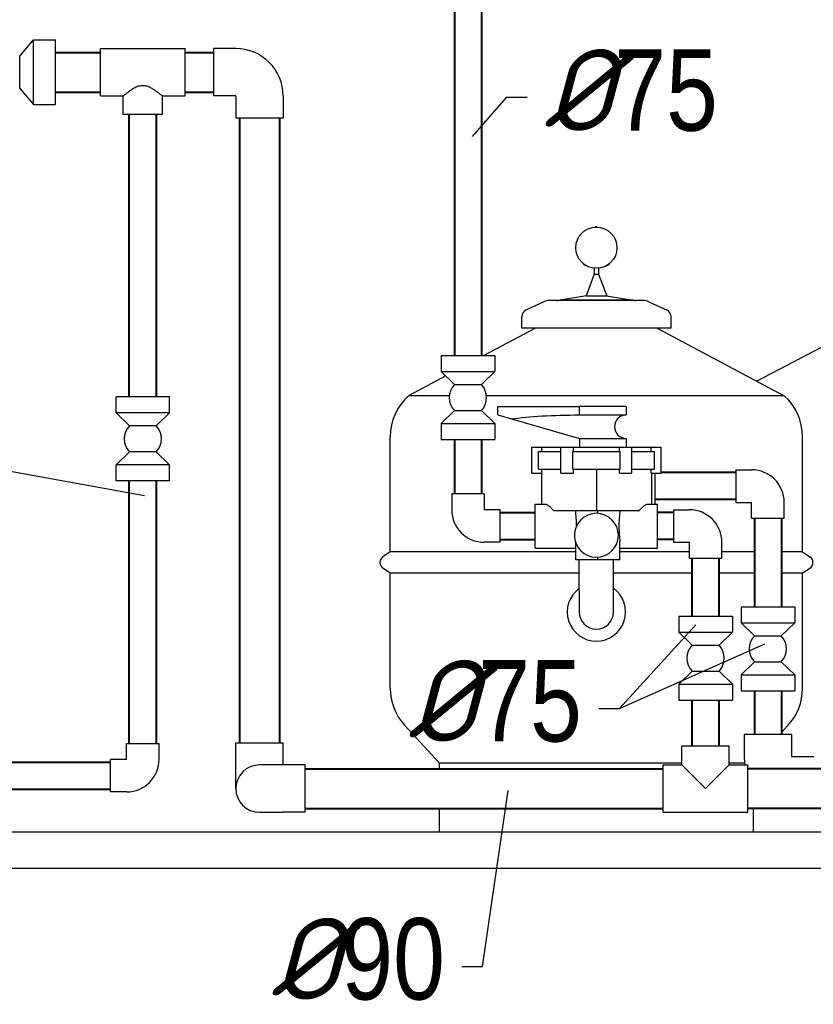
# Model space of a CAD drawing. Extents: x 4114239 to 5838486, y 780458 to 1383318.
# Tile 107 of 231: x 4357540 to 4359734, y 1090968 to 1093690. Entities that reach past the tile are written whole.
import ezdxf

# ---------------------------------------------------------------- set-up
doc = ezdxf.new("R2010")
doc.units = 0
doc.header["$MEASUREMENT"] = 0
doc.layers.add('Основные', color=160, linetype='Continuous', lineweight=40)
doc.styles.add('ГОСТ 250', font='isocpeui.ttf', dxfattribs={"height": 300})

msp = doc.modelspace()

# ---------------------------------------------------------------- linework, layer by layer
at = {"linetype": 'Continuous', "lineweight": 40, "extrusion": (0, 1, 0)}
for p, q in [((4358741.946, 1094161.4372), (4358741.946, 1092760.9845)), ((4358816.946, 1094161.4372), (4358816.946, 1092760.9845)), ((4357639.1044, 1093599.4372), (4357763.3125, 1093599.4372)), ((4357997.3125, 1093599.4372), (4358076.3596, 1093599.4372)), ((4357639.1044, 1093489.4372), (4357763.3125, 1093489.4372)), ((4357997.3125, 1093489.4372), (4358076.3596, 1093489.4372)), ((4357842.8125, 1092647.0487), (4357842.8125, 1093427.9372)), ((4357917.8125, 1092647.0487), (4357917.8125, 1093427.9372)), ((4358147.9596, 1093417.8372), (4358147.9596, 1091690.6389)), ((4358257.9596, 1093417.8372), (4358257.9596, 1091690.6389)), ((4358741.946, 1092528.9845), (4358741.946, 1092379.0372)), ((4358816.946, 1092528.9845), (4358816.946, 1092379.0372)), ((4359519.7598, 1092437.9752), (4359313.4273, 1092437.9752)), ((4357842.8125, 1091689.0093), (4357842.8125, 1092415.0487)), ((4357917.8125, 1091689.0093), (4357917.8125, 1092415.0487)), ((4359519.7598, 1092362.9752), (4359297.4548, 1092362.9752)), ((4358868.546, 1092327.4372), (4358965.6673, 1092327.4372)), ((4359347.5194, 1092327.4372), (4359303.4873, 1092327.4372)), ((4359571.3598, 1092311.3752), (4359571.3598, 1092066.4555)), ((4359646.3598, 1092311.3752), (4359646.3598, 1092066.4555)), ((4358868.546, 1092252.4372), (4358965.6673, 1092252.4372)), ((4359347.5194, 1092252.4372), (4359303.4873, 1092252.4372)), ((4359399.1194, 1092040.7952), (4359399.1194, 1092200.8372)), ((4359474.1194, 1092040.7952), (4359474.1194, 1092200.8372)), ((4359571.3598, 1091834.4555), (4359571.3598, 1091713.2504)), ((4359646.3598, 1091834.4555), (4359646.3598, 1091713.2504)), ((4359399.1194, 1091681.0389), (4359399.1194, 1091808.7952)), ((4359474.1194, 1091681.0389), (4359474.1194, 1091808.7952)), ((4357194.3225, 1091637.4093), (4357791.2125, 1091637.4093)), ((4358329.5596, 1091619.0389), (4359319.6194, 1091619.0389)), ((4361010.0194, 1091619.0389), (4359553.6194, 1091619.0389)), ((4357194.3225, 1091562.4093), (4357791.2125, 1091562.4093)), ((4358329.5596, 1091509.0389), (4359319.6194, 1091509.0389)), ((4361010.0194, 1091509.0389), (4359553.6194, 1091509.0389))]:
    msp.add_line(p, q, dxfattribs=at)
at = {"linetype": 'Continuous', "extrusion": (0, 1, 0)}
for p, q in [((4357539.8544, 1093589.1872), (4357578.1044, 1093633.9372)), ((4357578.1044, 1093454.9372), (4357578.1044, 1093633.9372)), ((4357578.1044, 1093633.9372), (4357639.1044, 1093633.9372)), ((4357639.1044, 1093454.9372), (4357639.1044, 1093633.9372)), ((4357763.3125, 1093478.9372), (4357763.3125, 1093609.9372)), ((4357763.3125, 1093609.9372), (4357997.3125, 1093609.9372)), ((4357997.3125, 1093478.9372), (4357997.3125, 1093609.9372)), ((4358076.3596, 1093478.9372), (4358076.3596, 1093609.9372)), ((4358137.3596, 1093609.9372), (4358076.3596, 1093609.9372)), ((4357539.8544, 1093589.1872), (4357539.8536, 1093589.1878)), ((4357539.8544, 1093499.6872), (4357539.8544, 1093589.1872)), ((4357539.8544, 1093499.6872), (4357539.8536, 1093499.6865)), ((4357539.8544, 1093499.6872), (4357578.1044, 1093454.9372)), ((4357763.3125, 1093478.9372), (4357826.3125, 1093478.9372)), ((4357826.3125, 1093427.9372), (4357826.3125, 1093478.9372)), ((4357934.3125, 1093427.9372), (4357934.3125, 1093478.9372)), ((4357934.3125, 1093478.9372), (4357997.3125, 1093478.9372)), ((4358137.3596, 1093478.9372), (4358076.3596, 1093478.9372)), ((4358137.4596, 1093478.8372), (4358137.4596, 1093417.8372)), ((4358268.4596, 1093478.8372), (4358268.4596, 1093417.8372)), ((4357578.1044, 1093454.9372), (4357639.1044, 1093454.9372)), ((4357934.3125, 1093427.9372), (4357826.3125, 1093427.9372)), ((4358268.4596, 1093417.8372), (4358137.4596, 1093417.8372)), ((4359128.5227, 1093002.7407), (4359128.5227, 1092986.0773)), ((4359140.6319, 1093002.7792), (4359140.6319, 1092986.0773)), ((4359128.5227, 1092986.0773), (4359106.0773, 1092926.2229)), ((4359128.5227, 1092986.0773), (4359140.6319, 1092986.0773)), ((4359140.6319, 1092986.0773), (4359163.0773, 1092926.2229)), ((4359107.0373, 1092926.2229), (4359034.0209, 1092914.7268)), ((4359106.0773, 1092926.2229), (4359163.0773, 1092926.2229)), ((4359162.1173, 1092926.2229), (4359235.1337, 1092914.7268)), ((4358989.3615, 1092909.9303), (4358939.0875, 1092886.4871)), ((4359263.7337, 1092913.4906), (4359005.421, 1092913.4906)), ((4359235.1337, 1092914.7268), (4359034.0209, 1092914.7268)), ((4359279.7932, 1092909.9303), (4359330.0672, 1092886.4871)), ((4358928.1172, 1092836.7637), (4358928.1172, 1092869.2673)), ((4359341.0375, 1092836.7637), (4359341.0375, 1092869.2673)), ((4358966.1172, 1092836.7637), (4358823.6353, 1092760.9845)), ((4359341.0375, 1092836.7637), (4358928.1172, 1092836.7637)), ((4359303.0375, 1092836.7637), (4359653.9753, 1092650.117)), ((4358705.446, 1092760.9845), (4358853.446, 1092760.9845)), ((4358705.446, 1092760.9845), (4358705.446, 1092716.9845)), ((4358853.446, 1092760.9845), (4358853.446, 1092716.9845)), ((4358717.9784, 1092704.7908), (4358615.1793, 1092650.117)), ((4358705.446, 1092716.9845), (4358853.446, 1092716.9845)), ((4358742.446, 1092680.9845), (4358705.446, 1092716.9845)), ((4358816.446, 1092680.9845), (4358853.446, 1092716.9845)), ((4358742.446, 1092680.9845), (4358742.4453, 1092680.9838)), ((4358742.446, 1092680.9845), (4358816.446, 1092680.9845)), ((4358816.446, 1092680.9845), (4358816.4467, 1092680.9838)), ((4358728.0777, 1092650.117), (4358615.1793, 1092650.117)), ((4359653.9753, 1092650.117), (4358830.8142, 1092650.117)), ((4357954.3125, 1092647.0487), (4357806.3125, 1092647.0487)), ((4357806.3125, 1092603.0487), (4357806.3125, 1092647.0487)), ((4357954.3125, 1092603.0487), (4357954.3125, 1092647.0487)), ((4357954.3125, 1092603.0487), (4357806.3125, 1092603.0487)), ((4357843.3125, 1092567.0487), (4357806.3125, 1092603.0487)), ((4357917.3125, 1092567.0487), (4357954.3125, 1092603.0487)), ((4358742.446, 1092608.9845), (4358705.446, 1092572.9845)), ((4358742.446, 1092608.9845), (4358816.446, 1092608.9845)), ((4358816.446, 1092608.9845), (4358853.446, 1092572.9845)), ((4358861.8955, 1092620.5372), (4359087.3902, 1092620.5372)), ((4358861.8955, 1092597.0777), (4358861.8955, 1092620.5372)), ((4358861.8955, 1092597.0777), (4358899.6151, 1092586.1745)), ((4359087.3902, 1092597.0777), (4359087.3902, 1092620.5372)), ((4359217.1955, 1092620.5372), (4359087.3902, 1092620.5372)), ((4359087.3902, 1092597.0777), (4359217.1955, 1092597.0777)), ((4359217.1955, 1092620.5372), (4359217.1955, 1092597.0777)), ((4357843.3125, 1092567.0487), (4357843.3118, 1092567.048)), ((4357917.3125, 1092567.0487), (4357843.3125, 1092567.0487)), ((4357917.3125, 1092567.0487), (4357917.3132, 1092567.048)), ((4358705.446, 1092572.9845), (4358853.446, 1092572.9845)), ((4358705.446, 1092572.9845), (4358705.446, 1092528.9845)), ((4358853.446, 1092572.9845), (4358853.446, 1092528.9845)), ((4358899.6151, 1092586.1745), (4359087.3902, 1092531.8966)), ((4358564.5773, 1092218.3225), (4358564.5773, 1092536.8807)), ((4358705.446, 1092528.9845), (4358853.446, 1092528.9845)), ((4359087.3902, 1092531.8966), (4359217.1955, 1092531.8966)), ((4359087.3902, 1092531.8966), (4359087.3902, 1092508.4372)), ((4359217.1955, 1092531.8966), (4359217.1955, 1092508.4372)), ((4359704.5773, 1092218.3225), (4359704.5773, 1092536.8807)), ((4357843.3125, 1092495.0487), (4357806.3125, 1092459.0487)), ((4357917.3125, 1092495.0487), (4357843.3125, 1092495.0487)), ((4357917.3125, 1092495.0487), (4357954.3125, 1092459.0487)), ((4358955.7274, 1092508.4372), (4358983.2299, 1092508.4372)), ((4358955.7274, 1092436.0472), (4358955.7274, 1092508.4372)), ((4358974.0093, 1092496.2874), (4359036.4774, 1092496.2874)), ((4358974.0093, 1092446.8874), (4358974.0093, 1092496.2874)), ((4358983.2299, 1092496.2874), (4358983.2299, 1092508.4372)), ((4358983.2299, 1092508.4372), (4359036.4774, 1092508.4372)), ((4359036.4774, 1092508.4372), (4359071.1773, 1092508.4372)), ((4359036.4774, 1092436.0472), (4359036.4774, 1092508.4372)), ((4359069.2971, 1092496.2874), (4359199.8575, 1092496.2874)), ((4359069.2971, 1092446.8874), (4359069.2971, 1092496.2874)), ((4359071.1773, 1092508.4372), (4359197.9774, 1092508.4372)), ((4359071.1773, 1092496.2874), (4359071.1773, 1092508.4372)), ((4359197.9774, 1092508.4372), (4359232.6773, 1092508.4372)), ((4359197.9774, 1092496.2874), (4359197.9774, 1092508.4372)), ((4359199.8575, 1092446.8874), (4359199.8575, 1092496.2874)), ((4359232.6773, 1092508.4372), (4359285.9248, 1092508.4372)), ((4359232.6773, 1092436.0472), (4359232.6773, 1092508.4372)), ((4359232.6773, 1092496.2874), (4359295.1454, 1092496.2874)), ((4359285.9248, 1092496.2874), (4359285.9248, 1092508.4372)), ((4359285.9248, 1092508.4372), (4359313.4273, 1092508.4372)), ((4359295.1454, 1092446.8874), (4359295.1454, 1092496.2874)), ((4359313.4273, 1092436.0472), (4359313.4273, 1092508.4372)), ((4357954.3125, 1092459.0487), (4357806.3125, 1092459.0487)), ((4357806.3125, 1092415.0487), (4357806.3125, 1092459.0487)), ((4357954.3125, 1092415.0487), (4357954.3125, 1092459.0487)), ((4358955.7274, 1092436.0472), (4358983.2299, 1092436.0472)), ((4358974.0093, 1092446.8874), (4359036.4774, 1092446.8874)), ((4358982.5773, 1092436.0472), (4358982.5773, 1092350.7372)), ((4358983.2299, 1092436.0472), (4358983.2299, 1092446.8874)), ((4359036.4774, 1092436.0472), (4359071.1773, 1092436.0472)), ((4359069.2971, 1092446.8874), (4359199.8575, 1092446.8874)), ((4359071.1773, 1092436.0472), (4359071.1773, 1092446.8874)), ((4359134.5773, 1092446.8874), (4359134.5773, 1092331.7372)), ((4359197.9774, 1092436.0472), (4359197.9774, 1092446.8874)), ((4359197.9774, 1092436.0472), (4359232.6773, 1092436.0472)), ((4359232.6773, 1092446.8874), (4359295.1454, 1092446.8874)), ((4359285.9248, 1092436.0472), (4359285.9248, 1092446.8874)), ((4359285.9248, 1092436.0472), (4359313.4273, 1092436.0472)), ((4359286.5773, 1092436.0472), (4359286.5773, 1092350.7372)), ((4359297.4548, 1092350.7372), (4359297.4548, 1092436.0472)), ((4359519.7598, 1092445.4752), (4359519.7598, 1092355.4752)), ((4359519.7598, 1092445.4752), (4359563.7598, 1092445.4752)), ((4357954.3125, 1092415.0487), (4357806.3125, 1092415.0487)), ((4358824.446, 1092379.0372), (4358734.446, 1092379.0372)), ((4358734.446, 1092379.0372), (4358734.446, 1092335.0372)), ((4358824.446, 1092379.0372), (4358824.446, 1092335.0372)), ((4358965.6673, 1092229.1372), (4358965.6673, 1092350.7372)), ((4358965.6673, 1092350.7372), (4358991.6966, 1092350.7372)), ((4359277.458, 1092350.7372), (4359303.4873, 1092350.7372)), ((4359303.4873, 1092229.1372), (4359303.4873, 1092350.7372)), ((4359519.7598, 1092355.4752), (4359563.7598, 1092355.4752)), ((4359563.8598, 1092311.3752), (4359563.8598, 1092355.3752)), ((4359653.8598, 1092311.3752), (4359653.8598, 1092355.3752)), ((4358868.546, 1092334.9372), (4358824.546, 1092334.9372)), ((4358868.546, 1092244.9372), (4358868.546, 1092334.9372)), ((4359110.5747, 1092331.7372), (4359016.737, 1092331.7372)), ((4359138.3511, 1092331.7372), (4359110.5747, 1092331.7372)), ((4359138.3511, 1092324.9699), (4359138.3511, 1092331.7372)), ((4359170.287, 1092331.7372), (4359138.3511, 1092331.7372)), ((4359252.4177, 1092331.7372), (4359170.287, 1092331.7372)), ((4359347.5194, 1092334.9372), (4359347.5194, 1092289.9372)), ((4359347.5194, 1092334.9372), (4359391.5194, 1092334.9372)), ((4359563.8598, 1092311.3752), (4359653.8598, 1092311.3752)), ((4359347.5194, 1092289.9372), (4359347.5194, 1092244.9372)), ((4358868.546, 1092244.9372), (4358824.546, 1092244.9372)), ((4359077.5511, 1092196.8372), (4359077.5511, 1092243.2004)), ((4359199.1511, 1092196.8372), (4359199.1511, 1092248.1372)), ((4359347.5194, 1092244.9372), (4359391.5194, 1092244.9372)), ((4359391.6194, 1092200.8372), (4359391.6194, 1092244.8372)), ((4359481.6194, 1092200.8372), (4359481.6194, 1092244.8372)), ((4358564.5773, 1092218.3225), (4358544.3891, 1092204.8769)), ((4359077.5511, 1092218.3225), (4358564.5773, 1092218.3225)), ((4358965.6673, 1092229.1372), (4359077.5511, 1092229.1372)), ((4359199.1511, 1092229.1372), (4359303.4873, 1092229.1372)), ((4359391.6194, 1092218.3225), (4359199.1511, 1092218.3225)), ((4359571.3598, 1092218.3225), (4359481.6194, 1092218.3225)), ((4359704.5773, 1092218.3225), (4359646.3598, 1092218.3225)), ((4359704.5773, 1092218.3225), (4359724.7656, 1092204.8769)), ((4359138.3511, 1092196.8372), (4359077.5511, 1092196.8372)), ((4359087.0773, 1092112.0319), (4359087.0773, 1092196.8372)), ((4359138.3511, 1092196.8372), (4359138.3511, 1092203.6044)), ((4359199.1511, 1092196.8372), (4359138.3511, 1092196.8372)), ((4359182.0773, 1092112.0319), (4359182.0773, 1092196.8372)), ((4359391.6194, 1092200.8372), (4359436.6194, 1092200.8372)), ((4359436.6194, 1092200.8372), (4359481.6194, 1092200.8372)), ((4358564.5773, 1092159.8038), (4358544.3891, 1092173.2495)), ((4359087.0773, 1092159.8038), (4358564.5773, 1092159.8038)), ((4358564.5773, 1091841.2457), (4358564.5773, 1092159.8038)), ((4359399.1194, 1092159.8038), (4359182.0773, 1092159.8038)), ((4359571.3598, 1092159.8038), (4359474.1194, 1092159.8038)), ((4359704.5773, 1092159.8038), (4359646.3598, 1092159.8038)), ((4359704.5773, 1092159.8038), (4359724.7656, 1092173.2495)), ((4359704.5773, 1091841.2457), (4359704.5773, 1092159.8038)), ((4359087.0773, 1092112.0319), (4359087.0773, 1092052.4372)), ((4359182.0773, 1092052.4372), (4359182.0773, 1092112.0319)), ((4359534.8598, 1092066.4555), (4359682.8598, 1092066.4555)), ((4359534.8598, 1092066.4555), (4359534.8598, 1092022.4555)), ((4359682.8598, 1092066.4555), (4359682.8598, 1092022.4555)), ((4359362.6194, 1092040.7952), (4359436.6194, 1092040.7952)), ((4359362.6194, 1092040.7952), (4359362.6194, 1091996.7952)), ((4359436.6194, 1092040.7952), (4359510.6194, 1092040.7952)), ((4359510.6194, 1092040.7952), (4359510.6194, 1091996.7952)), ((4359362.6194, 1091996.7952), (4359436.6194, 1091996.7952)), ((4359399.6194, 1091960.7952), (4359362.6194, 1091996.7952)), ((4359436.6194, 1091996.7952), (4359510.6194, 1091996.7952)), ((4359473.6194, 1091960.7952), (4359510.6194, 1091996.7952)), ((4359534.8598, 1092022.4555), (4359682.8598, 1092022.4555)), ((4359571.8598, 1091986.4555), (4359534.8598, 1092022.4555)), ((4359645.8598, 1091986.4555), (4359682.8598, 1092022.4555)), ((4359571.8598, 1091986.4555), (4359571.8591, 1091986.4548)), ((4359571.8598, 1091986.4555), (4359645.8598, 1091986.4555)), ((4359645.8598, 1091986.4555), (4359645.8605, 1091986.4548)), ((4359399.6194, 1091960.7952), (4359399.6187, 1091960.7945)), ((4359399.6194, 1091960.7952), (4359436.6194, 1091960.7952)), ((4359436.6194, 1091960.7952), (4359473.6194, 1091960.7952)), ((4359473.6194, 1091960.7952), (4359473.6201, 1091960.7945)), ((4359571.8598, 1091914.4555), (4359534.8598, 1091878.4555)), ((4359571.8598, 1091914.4555), (4359645.8598, 1091914.4555)), ((4359645.8598, 1091914.4555), (4359682.8598, 1091878.4555)), ((4359399.6194, 1091888.7952), (4359362.6194, 1091852.7952)), ((4359399.6194, 1091888.7952), (4359436.6194, 1091888.7952)), ((4359436.6194, 1091888.7952), (4359473.6194, 1091888.7952)), ((4359473.6194, 1091888.7952), (4359510.6194, 1091852.7952)), ((4359534.8598, 1091878.4555), (4359682.8598, 1091878.4555)), ((4359534.8598, 1091878.4555), (4359534.8598, 1091834.4555)), ((4359682.8598, 1091878.4555), (4359682.8598, 1091834.4555)), ((4359362.6194, 1091852.7952), (4359436.6194, 1091852.7952)), ((4359362.6194, 1091852.7952), (4359362.6194, 1091808.7952)), ((4359436.6194, 1091852.7952), (4359510.6194, 1091852.7952)), ((4359510.6194, 1091852.7952), (4359510.6194, 1091808.7952)), ((4359534.8598, 1091834.4555), (4359682.8598, 1091834.4555)), ((4359362.6194, 1091808.7952), (4359436.6194, 1091808.7952)), ((4359436.6194, 1091808.7952), (4359510.6194, 1091808.7952)), ((4358700.5402, 1091634.4372), (4358604.8447, 1091738.1932)), ((4359646.3598, 1091718.7311), (4359664.31, 1091738.1932)), ((4359674.3598, 1091713.2504), (4359543.3598, 1091713.2504)), ((4359543.3598, 1091713.2504), (4359543.3598, 1091652.2504)), ((4359674.3598, 1091713.2504), (4359674.3598, 1091652.2504)), ((4357835.3125, 1091689.0093), (4357925.3125, 1091689.0093)), ((4357835.3125, 1091645.0093), (4357835.3125, 1091689.0093)), ((4357925.3125, 1091645.0093), (4357925.3125, 1091689.0093)), ((4358137.4596, 1091690.6389), (4358268.4596, 1091690.6389)), ((4358137.4596, 1091629.6389), (4358137.4596, 1091690.6389)), ((4358268.4596, 1091629.6389), (4358268.4596, 1091690.6389)), ((4359502.1194, 1091681.0389), (4359371.1194, 1091681.0389)), ((4359371.1194, 1091629.5389), (4359371.1194, 1091681.0389)), ((4359502.1194, 1091629.5389), (4359502.1194, 1091681.0389)), ((4357791.2125, 1091554.9093), (4357791.2125, 1091644.9093)), ((4357835.2125, 1091644.9093), (4357791.2125, 1091644.9093)), ((4359735.4598, 1091652.1504), (4359674.4598, 1091652.1504)), ((4358137.4596, 1091564.0389), (4358137.4596, 1091629.6389)), ((4358268.5596, 1091629.5389), (4358202.9596, 1091629.5389)), ((4358268.4596, 1091629.6389), (4358268.4596, 1091629.5389)), ((4358329.5596, 1091629.5389), (4358268.5596, 1091629.5389)), ((4358329.5596, 1091498.5389), (4358329.5596, 1091629.5389)), ((4359371.1194, 1091634.4372), (4358700.5402, 1091634.4372)), ((4358700.5402, 1091619.0389), (4358700.5402, 1091634.4372)), ((4359319.6194, 1091498.5389), (4359319.6194, 1091629.5389)), ((4359319.6194, 1091629.5389), (4359371.1194, 1091629.5389)), ((4359436.6194, 1091564.0389), (4359371.1194, 1091629.5389)), ((4359502.1194, 1091629.5389), (4359436.6194, 1091564.0389)), ((4359544.5757, 1091634.4372), (4359502.1194, 1091634.4372)), ((4359502.1194, 1091629.5389), (4359553.6194, 1091629.5389)), ((4359553.6194, 1091498.5389), (4359553.6194, 1091629.5389)), ((4357835.2125, 1091554.9093), (4357791.2125, 1091554.9093)), ((4358700.5402, 1091444.4372), (4358700.5402, 1091509.0389)), ((4359568.6144, 1091444.4372), (4359568.6144, 1091509.0389)), ((4358202.9596, 1091498.5389), (4358268.5596, 1091498.5389)), ((4358329.5596, 1091498.5389), (4358268.5596, 1091498.5389)), ((4359319.6194, 1091498.5389), (4359553.6194, 1091498.5389)), ((4354906.116, 1091444.4372), (4364106.116, 1091444.4372)), ((4354166.1061, 1091344.4372), (4366916.15, 1091344.4372))]:
    msp.add_line(p, q, dxfattribs=at)
for p, q in [((4361005.9486, 1093437.3492), (4359577.9377, 1092690.5577)), ((4356920.8689, 1092548.5842), (4357885.2244, 1092374.5739)), ((4359198.5921, 1091785.7031), (4359600.3971, 1091964.0989))]:
    msp.add_line(p, q)
at = {"color": 7, "lineweight": 25, "ltscale": 1000}
for points in [[(4358942.7391, 1093474.3691), (4358885.0786, 1093474.3691), (4358791.0271, 1093366.483)], [(4359140.9316, 1091785.7031), (4359198.5921, 1091785.7031), (4359409.3736, 1092017.0963)], [(4358762.0624, 1091072.3895), (4358819.7229, 1091072.3895), (4358890.2976, 1091558.8865)]]:
    msp.add_lwpolyline(points, dxfattribs=at)
at = {"linetype": 'Continuous'}
msp.add_circle((4359134.3971, 1093059.4372), 57, dxfattribs=at)
for centre, radius, start, end in [((4358137.3596, 1093478.8372), 131.1, 0, 90), ((4358137.3596, 1093478.8372), 0.1, 0, 90), ((4359134.3971, 1093106.5244), 10.2641, 73.4219925, 106.5780075), ((4359089.2219, 1093073.7028), 10.2641, 140.1087294, 184.8407148), ((4359179.5723, 1093073.7028), 10.2641, 355.1592852, 39.8912706), ((4359106.4773, 1093020.5961), 10.2641, 204.8924601, 263.6886766), ((4359162.3169, 1093020.5961), 10.2641, 276.3113234, 335.1075399), ((4359005.421, 1092875.4906), 38, 90, 115), ((4359024.407, 1092951.4906), 38, 270, 284.655036), ((4359244.7477, 1092951.4906), 38, 255.344964, 270), ((4359263.7337, 1092875.4906), 38, 65, 90), ((4358947.1172, 1092869.2673), 19, 115, 180), ((4359322.0375, 1092869.2673), 19, 0, 65), ((4358779.4445, 1092644.9845), 51.6226, 135.7848252, 224.2162846), ((4358779.4474, 1092644.9845), 51.6226, 315.7837154, 44.2151748), ((4358716.5773, 1092536.8807), 152, 131.8430196, 180), ((4359552.5773, 1092536.8807), 152, 0, 48.1569804), ((4359217.1955, 1092564.4872), 32.5905, 90, 270), ((4357880.3111, 1092531.0487), 51.6226, 135.7848221, 224.2162877), ((4357880.314, 1092531.0487), 51.6226, 315.7837123, 44.2151779), ((4359563.7598, 1092355.3752), 90.1, 0, 90), ((4359563.7598, 1092355.3752), 0.1, 0, 90), ((4358824.546, 1092335.0372), 90.1, 180, 270), ((4358824.546, 1092335.0372), 0.1, 180, 270), ((4359134.5773, 1092264.2872), 60.8, 90, 270), ((4359134.5773, 1092264.2872), 60.8, 270, 90), ((4359391.5194, 1092244.8372), 90.1, 0, 90), ((4359391.5194, 1092244.8372), 0.1, 0, 90), ((4358554.9212, 1092189.0632), 19, 123.6640868, 236.3359132), ((4359714.2334, 1092189.0632), 19, 303.6640868, 56.3359132), ((4359134.5773, 1092052.4372), 80.75, 126.0318792, 270), ((4359134.5773, 1092052.4372), 80.75, 270, 53.9681208), ((4359134.5773, 1092052.4372), 47.5, 180, 270), ((4359134.5773, 1092052.4372), 47.5, 270, 0), ((4359608.8584, 1091950.4555), 51.6226, 135.7848246, 224.2162852), ((4359608.8613, 1091950.4555), 51.6226, 315.7837148, 44.2151754), ((4359436.6179, 1091924.7952), 51.6226, 135.7848221, 224.2162877), ((4359436.6208, 1091924.7952), 51.6226, 315.7837123, 44.2151779), ((4358716.5773, 1091841.2457), 152, 180, 222.6857591), ((4359552.5773, 1091841.2457), 152, 317.3142409, 0), ((4357835.2125, 1091645.0093), 0.1, 270, 0), ((4357835.2125, 1091645.0093), 90.1, 270, 0), ((4359674.4598, 1091652.2504), 131.1, 180, 189.976156), ((4359674.4598, 1091652.2504), 0.1, 180, 270), ((4358202.9596, 1091564.0389), 65.5, 90, 180), ((4358202.9596, 1091564.0389), 65.5, 180, 270)]:
    msp.add_arc(centre, radius, start, end, dxfattribs=at)
at = {"linetype": 'Continuous', "extrusion": (0, 0, -1)}
msp.add_ellipse((4359087.3902, 1092564.4872), major_axis=(251.5599, 0), ratio=0.129553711, start_param=3.869688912, end_param=4.71238898, dxfattribs=at)
msp.add_ellipse((4359087.3902, 1092564.4872), major_axis=(251.5599, 0), ratio=0.129553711, start_param=3.869688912, end_param=4.71238898, dxfattribs=at)
at = {"linetype": 'Continuous'}
for points, knots in [([(4357880.3125, 1093507.3663), (4357878.4466, 1093507.3663), (4357876.5958, 1093507.2243), (4357872.9425, 1093506.684), (4357871.1398, 1093506.2861), (4357865.8262, 1093504.7816), (4357862.4079, 1093503.3656), (4357857.5363, 1093500.9513), (4357855.9545, 1093500.0977), (4357852.888, 1093498.3419), (4357851.4033, 1093497.4396), (4357848.5455, 1093495.6296), (4357847.1723, 1093494.7219), (4357844.5522, 1093492.9383), (4357843.3054, 1093492.0625), (4357840.9966, 1093490.406), (4357839.8873, 1093489.5924), (4357837.7484, 1093487.9974), (4357836.7188, 1093487.2159), (4357834.7694, 1093485.7171), (4357833.8494, 1093484.9998), (4357832.1448, 1093483.658), (4357831.3602, 1093483.0335), (4357829.9473, 1093481.9014), (4357829.3183, 1093481.393), (4357828.232, 1093480.5112), (4357827.7748, 1093480.1377), (4357827.0425, 1093479.538), (4357826.7674, 1093479.3118), (4357826.4024, 1093479.0113), (4357826.3125, 1093478.9372), (4357826.3125, 1093478.9372)], [0, 0, 0, 0, 5.597830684, 5.597830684, 11.195661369, 11.195661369, 22.391322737, 22.391322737, 27.989153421, 27.989153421, 33.586984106, 33.586984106, 39.18481479, 39.18481479, 44.782645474, 44.782645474, 50.168844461, 50.168844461, 55.555043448, 55.555043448, 60.941242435, 60.941242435, 66.327441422, 66.327441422, 71.713640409, 71.713640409, 77.099839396, 77.099839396, 82.486038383, 82.486038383, 87.87223737, 87.87223737, 87.87223737, 87.87223737]), ([(4357934.3125, 1093478.9372), (4357934.3125, 1093478.9372), (4357934.2226, 1093479.0113), (4357933.8576, 1093479.3118), (4357933.5826, 1093479.538), (4357932.8503, 1093480.1377), (4357932.3931, 1093480.5112), (4357931.3068, 1093481.393), (4357930.6777, 1093481.9014), (4357929.2649, 1093483.0335), (4357928.4803, 1093483.658), (4357926.7757, 1093484.9998), (4357925.8557, 1093485.7171), (4357923.9062, 1093487.2159), (4357922.8767, 1093487.9974), (4357920.7378, 1093489.5924), (4357919.6285, 1093490.406), (4357917.3197, 1093492.0625), (4357916.0729, 1093492.9383), (4357913.4528, 1093494.7219), (4357912.0796, 1093495.6296), (4357909.2218, 1093497.4396), (4357907.7371, 1093498.3419), (4357904.6706, 1093500.0977), (4357903.0888, 1093500.9513), (4357898.2172, 1093503.3656), (4357894.7988, 1093504.7816), (4357889.4852, 1093506.2861), (4357887.6826, 1093506.684), (4357884.0293, 1093507.2243), (4357882.1785, 1093507.3663), (4357880.3125, 1093507.3663)], [263.61671211, 263.61671211, 263.61671211, 263.61671211, 269.002911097, 269.002911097, 274.389110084, 274.389110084, 279.775309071, 279.775309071, 285.161508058, 285.161508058, 290.547707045, 290.547707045, 295.933906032, 295.933906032, 301.320105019, 301.320105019, 306.706304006, 306.706304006, 312.30413469, 312.30413469, 317.901965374, 317.901965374, 323.499796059, 323.499796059, 329.097626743, 329.097626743, 340.293288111, 340.293288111, 345.891118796, 345.891118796, 351.48894948, 351.48894948, 351.48894948, 351.48894948]), ([(4358991.6966, 1092350.7372), (4358992.483, 1092350.7372), (4358993.3196, 1092350.6217), (4358994.6506, 1092350.2796), (4358995.1077, 1092350.137), (4358996.0373, 1092349.7996), (4358996.511, 1092349.6046), (4358998.922, 1092348.503), (4359000.9872, 1092347.2218), (4359003.7143, 1092345.1527), (4359004.2678, 1092344.7145), (4359005.3786, 1092343.7991), (4359005.937, 1092343.3212), (4359007.6194, 1092341.828), (4359008.7509, 1092340.7538), (4359012.1625, 1092337.2981), (4359014.4609, 1092334.6879), (4359016.737, 1092331.7372)], [0.02642031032, 0.02642031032, 0.02642031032, 0.02642031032, 0.03005418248, 0.03005418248, 0.03187111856, 0.03187111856, 0.03368805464, 0.03368805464, 0.04095579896, 0.04095579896, 0.04277273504, 0.04277273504, 0.04458967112, 0.04458967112, 0.04822354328, 0.04822354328, 0.05549128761, 0.05549128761, 0.05549128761, 0.05549128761]), ([(4359252.4177, 1092331.7372), (4359254.7052, 1092334.7028), (4359257.0085, 1092337.3159), (4359261.5542, 1092341.9179), (4359263.7976, 1092343.9058), (4359267.0709, 1092346.3901), (4359268.1517, 1092347.1366), (4359270.2264, 1092348.4183), (4359271.2258, 1092348.9582), (4359274.1054, 1092350.2696), (4359275.8676, 1092350.7372), (4359277.458, 1092350.7372)], [0, 0, 0, 0, 0.00725031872, 0.00725031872, 0.01450063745, 0.01450063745, 0.01812579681, 0.01812579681, 0.02175095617, 0.02175095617, 0.02900127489, 0.02900127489, 0.02900127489, 0.02900127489]), ([(4359079.8729, 1092290.8215), (4359079.8574, 1092294.5682), (4359079.7409, 1092298.3029), (4359079.3446, 1092305.7476), (4359079.0721, 1092309.3391), (4359078.6402, 1092314.5413), (4359078.4926, 1092316.2445), (4359078.2086, 1092319.5891), (4359078.0719, 1092321.2359), (4359077.7173, 1092326.003), (4359077.5511, 1092328.9742), (4359077.5511, 1092331.7372)], [0.17820351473, 0.17820351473, 0.17820351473, 0.17820351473, 0.18411259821, 0.18411259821, 0.1900216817, 0.1900216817, 0.19297622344, 0.19297622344, 0.19593076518, 0.19593076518, 0.20183984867, 0.20183984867, 0.20183984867, 0.20183984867]), ([(4359199.1511, 1092331.7372), (4359199.1511, 1092329.4934), (4359199.0412, 1092327.1215), (4359198.71, 1092322.1304), (4359198.4881, 1092319.511), (4359198.1359, 1092315.3889), (4359198.0149, 1092313.9793), (4359197.7802, 1092311.1407), (4359197.666, 1092309.7064), (4359197.3453, 1092305.3588), (4359197.1613, 1092302.4009), (4359196.9682, 1092297.871), (4359196.9174, 1092296.3407), (4359196.848, 1092293.2694), (4359196.8296, 1092291.7386), (4359196.8237, 1092287.1603), (4359196.8863, 1092284.1268), (4359197.0673, 1092279.6044), (4359197.142, 1092278.1016), (4359197.3155, 1092275.1053), (4359197.4143, 1092273.6138), (4359197.7314, 1092269.2287), (4359197.9723, 1092266.3983), (4359198.3238, 1092262.2866), (4359198.4392, 1092260.9384), (4359198.6558, 1092258.2869), (4359198.7574, 1092256.9782), (4359199.0185, 1092253.1758), (4359199.1359, 1092250.7977), (4359199.1507, 1092248.4262), (4359199.1511, 1092248.2814), (4359199.1511, 1092248.1371)], [0, 0, 0, 0, 0.0048044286, 0.0048044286, 0.00960885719, 0.00960885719, 0.01201107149, 0.01201107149, 0.01441328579, 0.01441328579, 0.01921771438, 0.01921771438, 0.02161992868, 0.02161992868, 0.02402214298, 0.02402214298, 0.02882657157, 0.02882657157, 0.03122878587, 0.03122878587, 0.03363100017, 0.03363100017, 0.03843542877, 0.03843542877, 0.04083764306, 0.04083764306, 0.04323985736, 0.04323985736, 0.04804428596, 0.04804428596, 0.04835834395, 0.04835834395, 0.04835834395, 0.04835834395]), ([(4359199.1511, 1092331.7372), (4359199.1511, 1092329.4934), (4359199.0412, 1092327.1215), (4359198.71, 1092322.1304), (4359198.4881, 1092319.511), (4359198.1359, 1092315.3889), (4359198.0149, 1092313.9793), (4359197.7802, 1092311.1407), (4359197.666, 1092309.7064), (4359197.3453, 1092305.3588), (4359197.1613, 1092302.4009), (4359196.9682, 1092297.871), (4359196.9174, 1092296.3407), (4359196.848, 1092293.2694), (4359196.8296, 1092291.7386), (4359196.8237, 1092287.1603), (4359196.8863, 1092284.1268), (4359197.0673, 1092279.6044), (4359197.142, 1092278.1016), (4359197.3155, 1092275.1053), (4359197.4143, 1092273.6138), (4359197.7314, 1092269.2287), (4359197.9723, 1092266.3983), (4359198.3238, 1092262.2866), (4359198.4392, 1092260.9384), (4359198.6558, 1092258.2869), (4359198.7574, 1092256.9782), (4359199.0185, 1092253.1758), (4359199.1359, 1092250.7977), (4359199.1507, 1092248.4262), (4359199.1511, 1092248.2814), (4359199.1511, 1092248.1371)], [0, 0, 0, 0, 0.0048044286, 0.0048044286, 0.00960885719, 0.00960885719, 0.01201107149, 0.01201107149, 0.01441328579, 0.01441328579, 0.01921771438, 0.01921771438, 0.02161992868, 0.02161992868, 0.02402214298, 0.02402214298, 0.02882657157, 0.02882657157, 0.03122878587, 0.03122878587, 0.03363100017, 0.03363100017, 0.03843542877, 0.03843542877, 0.04083764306, 0.04083764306, 0.04323985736, 0.04323985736, 0.04804428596, 0.04804428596, 0.04835834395, 0.04835834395, 0.04835834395, 0.04835834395])]:
    msp.add_open_spline(points, degree=3, knots=knots, dxfattribs=at)

# ---------------------------------------------------------------- texts
at = {"layer": 'Основные', "color": 0, "char_height": 225, "style": 'ГОСТ 250'}
for s, insert, attachment_point in [('%%C{\\fArial Narrow|b0|i0|c0|p34;75}', (4358989.0476, 1093379.796), 7), ('%%C{\\fArial Narrow|b0|i0|c0|p34;75}', (4360263.3423, 1093360.3704), 9), ('%%C{\\fArial Narrow|b0|i0|c0|p34;75}', (4359094.6231, 1091691.13), 9), ('%%C{\\fArial Narrow|b0|i0|c0|p34;90}', (4358715.7539, 1090977.8164), 9)]:
    msp.add_mtext(s, dxfattribs=dict(at, insert=insert, attachment_point=attachment_point))

doc.saveas('drawing.dxf')
